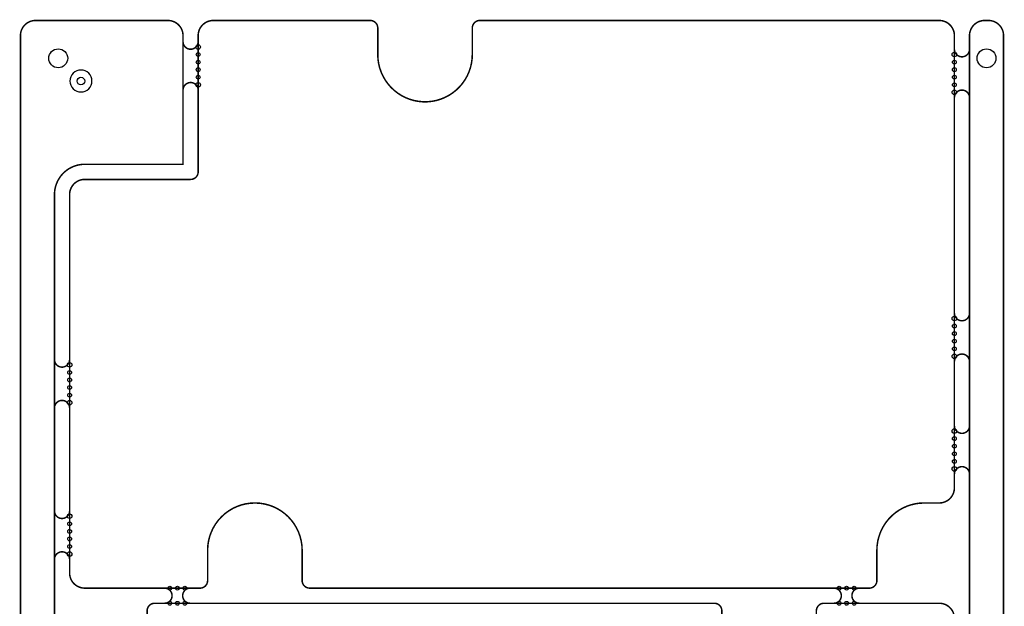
# Model space of a CAD drawing. Extents: x -7 to 124, y -15 to 152.
# Tile 5 of 5: x -7 to 124, y 75 to 152. Entities that reach past the tile are written whole.
import ezdxf

# ---------------------------------------------------------------- set-up
doc = ezdxf.new("R2010")
doc.units = 0
for name, color, linetype in [('BOARD', 6, 'CONTINUOUS'), ('PAD', 52, 'CONTINUOUS'), ('PSR', 160, 'CONTINUOUS')]:
    doc.layers.add(name, color=color, linetype=linetype)

msp = doc.modelspace()

# ---------------------------------------------------------------- linework, layer by layer
at = {"layer": 'BOARD', "const_width": 0.2}
for points in [[(-4.5, 152.0002, 0.414214), (-6.5, 150.0002)], [(2, 133.0002), (14.9999, 133.0002), (14.9999, 150.0002, 0.414214), (12.9999, 152.0002), (-4.5, 152.0002)], [(18.9999, 152.0002, 0.414214), (16.9999, 150.0002)], [(40.75, 151.0002, 0.414214), (39.75, 152.0002)], [(54.2498, 152.0002, 0.414214), (53.2498, 151.0002)], [(117, 150.0002, 0.414214), (115, 152.0002)], [(121, 152.0002, 0.414214), (119, 150.0002)], [(123.5, 150.0002, 0.414214), (121.5, 152.0002)], [(14.9999, 149.5002), (14.9999, 149.2002, 0.414214), (15.9999, 148.2002, 0.414214), (16.9999, 149.2002), (16.9999, 149.5002)], [(117, 148.5002), (117, 148.2002, 0.414214), (118, 147.2002, 0.414214), (119, 148.2002), (119, 148.5002)], [(40.75, 147.5001, 1.000003), (53.2498, 147.5001)], [(16.9999, 142.5002), (16.9999, 142.8002, 0.414214), (15.9999, 143.8002, 0.414214), (14.9999, 142.8002), (14.9999, 142.5002)], [(119, 141.5002), (119, 141.8002, 0.414214), (118, 142.8002, 0.414214), (117, 141.8002), (117, 141.5002)], [(2, 133.0002, 0.41422), (-2, 129.0002)], [(16.9999, 132.0002, -0.414214), (15.9999, 131.0002)], [(2, 131.0002, 0.414214), (0, 129.0002)], [(-4.5, 0), (-4, 0, 0.414214), (-2, 2), (-2, 129.0002)], [(117, 113.6252), (117, 113.3252, 0.414214), (118, 112.3252, 0.414214), (119, 113.3252), (119, 113.6252)], [(-2, 107.5002), (-2, 107.2002, 0.414214), (-1, 106.2002, 0.414214), (0, 107.2002), (0, 107.5002)], [(119, 106.6252), (119, 106.9252, 0.414214), (118, 107.9252, 0.414214), (117, 106.9252), (117, 106.6252)], [(0, 100.5002), (0, 100.8002, 0.414214), (-1, 101.8002, 0.414214), (-2, 100.8002), (-2, 100.5002)], [(117, 98.7503), (117, 98.4503, 0.414214), (118, 97.4503, 0.414214), (119, 98.4503), (119, 98.7503)], [(119, 91.7503), (119, 92.0503, 0.414214), (118, 93.0503, 0.414214), (117, 92.0503), (117, 91.7503)], [(115, 88.2503, 0.414214), (117, 90.2503)], [(-2, 87.5001), (-2, 87.2001, 0.414214), (-1, 86.2001, 0.414214), (0, 87.2001), (0, 87.5001)], [(30.75, 82.0001, 1), (18.2501, 82.0001)], [(113, 88.2503, 0.414214), (106.7498, 82.0001)], [(0, 80.5001), (0, 80.8001, 0.414214), (-1, 81.8001, 0.414214), (-2, 80.8001), (-2, 80.5001)], [(0, 79.0001, 0.414214), (2, 77.0001)], [(12.2502, 75.0001), (12.5502, 75.0001, 0.414214), (13.5502, 76.0001, 0.414214), (12.5502, 77.0001), (12.2502, 77.0001)], [(12.2502, 75.0001), (12.5502, 75.0001, 0.414214), (13.5502, 76.0001, 0.414214), (12.5502, 77.0001), (12.2502, 77.0001)], [(16.2502, 77.0001), (15.9502, 77.0001, 0.414214), (14.9502, 76.0001, 0.414214), (15.9502, 75.0001), (16.2502, 75.0001)], [(16.2502, 77.0001), (15.9502, 77.0001, 0.414214), (14.9502, 76.0001, 0.414214), (15.9502, 75.0001), (16.2502, 75.0001)], [(17.2499, 77.0001, 0.414214), (18.2499, 78.0001)], [(31.75, 77.0001, -0.414214), (30.75, 78.0001)], [(100.7498, 75.0001), (101.0498, 75.0001, 0.414214), (102.0498, 76.0001, 0.414214), (101.0498, 77.0001), (100.7498, 77.0001)], [(100.7498, 75.0001), (101.0498, 75.0001, 0.414214), (102.0498, 76.0001, 0.414214), (101.0498, 77.0001), (100.7498, 77.0001)], [(104.7498, 77.0001), (104.4498, 77.0001, 0.414214), (103.4498, 76.0001, 0.414214), (104.4498, 75.0001), (104.7498, 75.0001)], [(104.7498, 77.0001), (104.4498, 77.0001, 0.414214), (103.4498, 76.0001, 0.414214), (104.4498, 75.0001), (104.7498, 75.0001)], [(106.7498, 78.0001, -0.414214), (105.7498, 77.0001)], [(10.2502, 70.0001), (10.2502, 74.0001, -0.414214), (11.2502, 75.0001), (85.25, 75.0001, -0.414214), (86.25, 74.0001), (86.25, 70.0001)], [(76.25, 4.5001), (76.25, 1, 0.414214), (77.25, 0), (98.0001, 0, 0.414214), (100.0001, 2), (100.0001, 20, -0.414214), (101.0001, 21), (115, 21, 0.414214), (117, 23), (117, 73.0001, 0.414214), (115, 75.0001), (99.7501, 75.0001, 0.414214), (98.7501, 74.0001), (98.7501, 70.0001)]]:
    msp.add_lwpolyline(points, format="xyb", dxfattribs=at)
for points in [[(39.75, 152.0002), (18.9999, 152.0002)], [(40.75, 147.5001), (40.75, 151.0002)], [(53.2498, 151.0002), (53.2498, 147.5001)], [(115, 152.0002), (54.2498, 152.0002)], [(121.5, 152.0002), (121, 152.0002)], [(-6.5, 150.0002), (-6.5, 2)], [(16.9999, 150.0002), (16.9999, 132.0002)], [(117, 90.2503), (117, 150.0002)], [(119, 150.0002), (119, 23)], [(123.5, 2), (123.5, 150.0002)], [(15.9999, 131.0002), (2, 131.0002)], [(0, 129.0002), (0, 79.0001)], [(113, 88.2503), (115, 88.2503)], [(18.2499, 78.0001), (18.2499, 82.0001)], [(30.75, 78.0001), (30.75, 82.0001)], [(106.7498, 82.0001), (106.7498, 78.0001)], [(2, 77.0001), (17.2499, 77.0001)], [(105.7498, 77.0001), (31.75, 77.0001)]]:
    msp.add_lwpolyline(points, dxfattribs=at)
at = {"layer": 'PAD'}
for centre, radius in [((16.9999, 148.5002), 0.3), ((-1.5, 147.0002), 1.25), ((16.9999, 147.5002), 0.25), ((117, 147.5002), 0.3), ((121.25, 147.0002), 1.25), ((16.9999, 146.5002), 0.25), ((117, 146.5002), 0.25), ((16.9999, 145.5002), 0.25), ((16.9999, 144.5002), 0.25), ((117, 145.5002), 0.25), ((117, 144.5002), 0.25), ((1.5, 144.0002), 0.5), ((16.9999, 143.5002), 0.3), ((117, 143.5002), 0.25), ((117, 142.5002), 0.3), ((117, 112.6252), 0.3), ((117, 111.6252), 0.25), ((117, 110.6252), 0.25), ((117, 109.6252), 0.25), ((117, 108.6252), 0.25), ((0, 106.5002), 0.3), ((117, 107.6252), 0.3), ((0, 105.5002), 0.25), ((0, 104.5002), 0.25), ((0, 103.5002), 0.25), ((0, 101.5002), 0.3), ((0, 102.5002), 0.25), ((117, 97.7503), 0.3), ((117, 96.7503), 0.25), ((117, 95.7503), 0.25), ((117, 94.7503), 0.25), ((117, 93.7503), 0.25), ((117, 92.7503), 0.3), ((0, 86.5001), 0.3), ((0, 85.5001), 0.25), ((0, 84.5001), 0.25), ((0, 83.5001), 0.25), ((0, 82.5001), 0.25), ((0, 81.5001), 0.3), ((13.2502, 77.0001), 0.25), ((14.2502, 77.0001), 0.25), ((15.2502, 77.0001), 0.25), ((101.7498, 77.0001), 0.25), ((102.7498, 77.0001), 0.25), ((103.7498, 77.0001), 0.25), ((13.2502, 75.0001), 0.25), ((14.2502, 75.0001), 0.25), ((15.2502, 75.0001), 0.25), ((101.7498, 75.0001), 0.25), ((102.7498, 75.0001), 0.25), ((103.7498, 75.0001), 0.25)]:
    msp.add_circle(centre, radius, dxfattribs=at)
at = {"layer": 'PSR'}
msp.add_lwpolyline([(2.95, 144.0002, 1), (0.05, 144.0002, 1)], format="xyb", close=True, dxfattribs=at)

doc.saveas('drawing.dxf')
